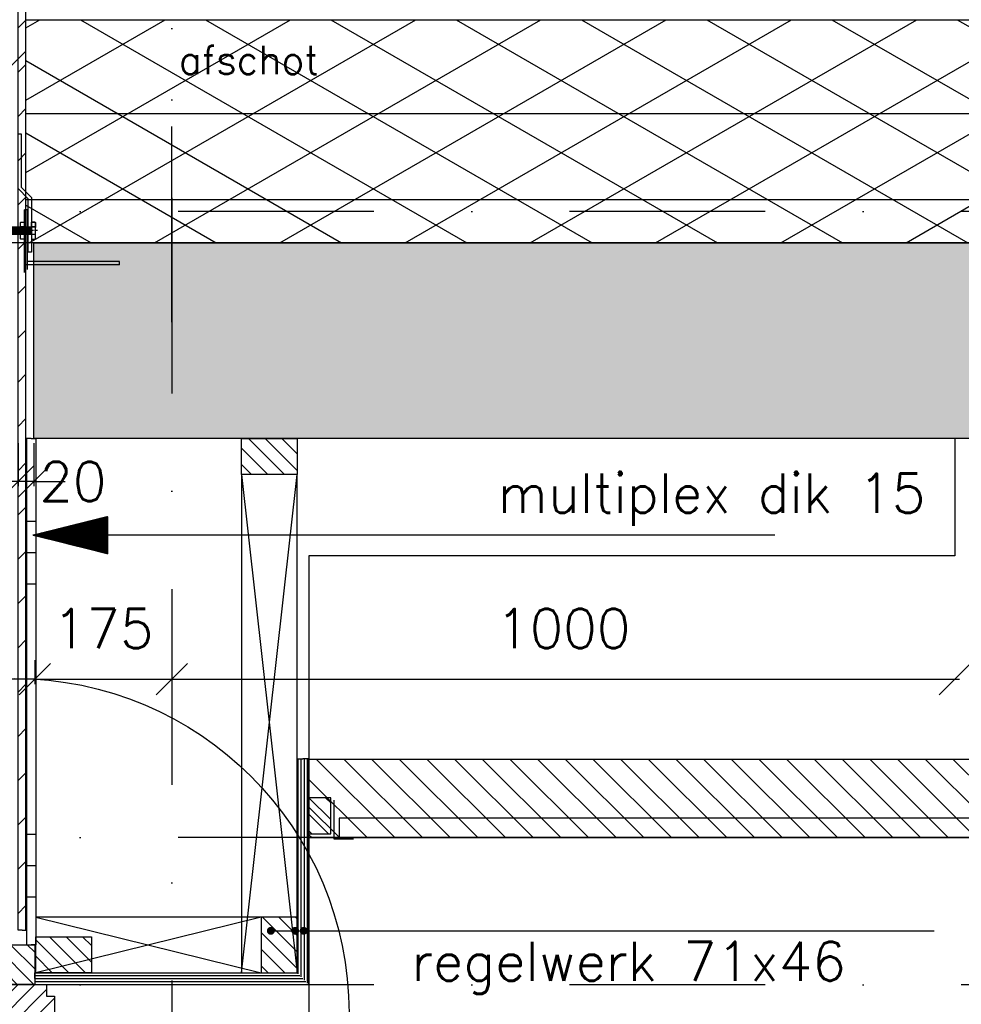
# Model space of a CAD drawing. Extents: x 0 to 297174, y -27731 to 163980.
# Tile 109 of 152: x 179528 to 180731, y 101783 to 103041. Entities that reach past the tile are written whole.
import ezdxf

# ---------------------------------------------------------------- set-up
doc = ezdxf.new("R2010")
doc.units = 0
doc.header["$LTSCALE"] = 5
doc.header["$MEASUREMENT"] = 0
doc.header["$PDMODE"] = 3
doc.header["$PDSIZE"] = 0.1
doc.linetypes.add('DASHDOT', pattern=[1, 0.5, -0.25, 0, -0.25])
doc.linetypes.add('DD1', pattern=[2.66667, 1.66667, -0.5, 0, -0.5])
doc.layers.get('0').update_dxf_attribs({"linetype": 'CONTINUOUS'})
doc.layers.get('DEFPOINTS').update_dxf_attribs({"linetype": 'CONTINUOUS'})
for name, color, linetype in [('25', 7, 'CONTINUOUS'), ('_DETAILNUMMERS', 4, 'CONTINUOUS'), ('A--01A1_ACEER', 1, 'CONTINUOUS'), ('A--A21--_F-23-', 9, 'CONTINUOUS'), ('A--A23--_F--3-', 9, 'CONTINUOUS'), ('A--A25--_F--3-', 9, 'CONTINUOUS'), ('A--A30--_F--3-', 9, 'CONTINUOUS'), ('A--A35--_F--3-', 9, 'CONTINUOUS'), ('A--A42--_F-23-', 9, 'CONTINUOUS'), ('A--A42--_F123-', 9, 'CONTINUOUS'), ('A--L13D3_VLOEREN', 3, 'CONTINUOUS'), ('A--L21--_F-23-', 4, 'CONTINUOUS'), ('A--L21D1_BUITENWAND', 1, 'CONTINUOUS'), ('A--L25--', 7, 'CONTINUOUS'), ('A--L25--_F-23-', 7, 'CONTINUOUS'), ('A--L30--', 7, 'CONTINUOUS'), ('A--L30--_F123-', 7, 'CONTINUOUS'), ('A--L31--', 2, 'CONTINUOUS'), ('A--L31--_F--3-', 7, 'CONTINUOUS'), ('A--L31D1_BUITENKOZIJN', 1, 'CONTINUOUS'), ('A--L35--', 7, 'CONTINUOUS'), ('A--L35--_F-23-', 7, 'CONTINUOUS'), ('A--L35-D2-_PLAFONDS', 2, 'CONTINUOUS'), ('A--L35-D4-_PLAFONDS', 4, 'CONTINUOUS'), ('A--L351-_F-23-', 7, 'CONTINUOUS'), ('A--L35D1_PLAFONDS', 1, 'CONTINUOUS'), ('A--L42--', 7, 'CONTINUOUS'), ('A--L42--_F--3-', 7, 'CONTINUOUS'), ('A--L42--_F-23-', 7, 'CONTINUOUS'), ('A--M$1A-_F123-', 1, 'CONTINUOUS'), ('A--T$1A-_F123_20', 1, 'CONTINUOUS'), ('A--T01A-18_TEKST', 1, 'CONTINUOUS'), ('A--T01A-25_TEKST', 2, 'CONTINUOUS'), ('STRAMIEN', 8, 'DD1'), ('X--LR---_CP', 7, 'CONTINUOUS')]:
    doc.layers.add(name, color=color, linetype=linetype)
doc.styles.add('HIEMSTRA', font='romans.shx')
doc.dimstyles.get("Standard").update_dxf_attribs({"dimscale": 50, "dimtxt": 2.5, "dimasz": 2, "dimexe": 0.3, "dimexo": 0.3, "dimgap": 2, "dimtad": 1, "dimdec": 0, "dimzin": 0, "dimdsep": 46, "dimtxsty": 'HIEMSTRA', "dimblk1": 'OBLIQUE', "dimblk2": 'OBLIQUE', "dimsah": 1, "dimcen": 0.09, "dimdle": 0.3, "dimclrd": 1, "dimclre": 1, "dimclrt": 2, "dimadec": 0, "dimazin": 0, "dimtfac": 1, "dimtdec": 4, "dimtix": 1, "dimtmove": 2, "dimatfit": 3, "dimldrblk": 'OBLIQUE', "dimfxl": 0, "dimtvp": 625, "dimtolj": 1, "dimtzin": 0, "dimarcsym": 0})
pattern_1 = [(45, (0, 0), (-10.6066, 10.6066), [])]

# ---------------------------------------------------------------- blocks, each defined once
blk = doc.blocks.new('*U1697')
at = {"layer": 'A--A42--_F-23-', "linetype": 'Continuous'}
h = blk.add_hatch(dxfattribs=at)
h.set_pattern_fill('ALFALINE', color=256, scale=40, style=0)
h.set_pattern_definition([(45, (-179531.31, -101877.898), (-28.284271, 28.284271), [])])
h.paths.add_polyline_path([(0, 0), (-5, 0), (-5, 1710.5), (0, 1710.5), (5, 1710.5), (5, 0)])
at = {"layer": 'A--L42--_F-23-', "color": 2, "linetype": 'Continuous'}
for points in [[(0, 0), (-5, 0), (-5, 1710.5), (0, 1710.5)], [(0, 0), (5, 0), (5, 1710.5), (0, 1710.5)]]:
    blk.add_lwpolyline(points, dxfattribs=at)
blk = doc.blocks.new('Q031612A')
at = {"layer": 'A--L35--_F-23-', "color": 1, "linetype": 'Continuous'}
for points in [[(0, 0), (0, 11), (-4.5, 11), (-5, 10.5), (-5, -10.5), (-4.5, -11), (0, -11), (0, -4.7), (-4.5, -4.7), (0, -4.7), (0, -11), (-4.5, -11), (-5, -10.5), (-5, -4.2), (-4.5, -4.7), (-5, -5.2)], [(-5, 4.4), (-4.5, 4.9), (-5, 5.4)], [(-4.5, 4.9), (0, 4.9), (0, -4.7)], [(1.7, 4.5), (0.6, -4.4)], [(0.6, 4.5), (0.6, -4.4)], [(3.2, 4.5), (2.1, -4.4)], [(4.7, 4.5), (3.6, -4.4)], [(6.2, 4.5), (5.1, -4.4)], [(7.7, 4.5), (6.6, -4.4)], [(9.2, 4.5), (8.1, -4.4)], [(10.7, 4.5), (9.6, -4.4)], [(12.3, 4.5), (11.2, -4.4)], [(13.8, 4.5), (12.7, -4.4)], [(15.3, 4.5), (14.2, -4.4)], [(16.8, 4.5), (15.7, -4.4)], [(18.3, 4.5), (17.2, -4.4)], [(19.8, 4.5), (18.7, -4.4)], [(21.3, 4.5), (20.2, -4.4)], [(22.8, 4.5), (21.7, -4.4)], [(24.3, 4.5), (23.2, -4.4)], [(25.9, 4.5), (24.8, -4.4)], [(27.4, 4.5), (26.3, -4.4)], [(28.9, 4.5), (27.8, -4.4)], [(30.4, 4.5), (29.3, -4.4)], [(31.9, 4.5), (30.8, -4.4)], [(33.4, 4.5), (32.3, -4.4)], [(34.9, 4.5), (33.8, -4.4)], [(36.4, 4.5), (35.3, -4.4)], [(37.9, 4.5), (36.8, -4.4)], [(39.5, 4.5), (38.4, -4.4)], [(41, 4.5), (39.9, -4.4)], [(42.5, 4.5), (41.4, -4.4)], [(44, 4.5), (42.9, -4.4)], [(45.5, 4.5), (44.4, -4.4)], [(47, 4.5), (45.9, -4.4)], [(47.6, -2.8), (47.5, -4.1)]]:
    blk.add_lwpolyline(points, dxfattribs=at)
blk.add_lwpolyline([(47.6, 4), (47.1, 4.5), (0, 4.5), (0, -4.4), (47.1, -4.4), (47.6, -3.9)], close=True, dxfattribs=at)
at = {"layer": 'A--L351-_F-23-', "color": 1, "linetype": 'DASHDOT'}
blk.add_lwpolyline([(-7.9, 0), (51.6, 0)], dxfattribs=at)
at = {"layer": 'X--LR---_CP', "color": 1, "linetype": 'DASHDOT'}
blk.add_point((0, 0), dxfattribs=at)
blk.add_point((0, 0), dxfattribs=at)
blk.add_point((0, 0), dxfattribs=at)
blk = doc.blocks.new('Q031611-')
at = {"layer": 'A--L35--_F-23-', "color": 1, "linetype": 'Continuous'}
for points in [[(5, 5.4), (5, 10.5), (4.5, 11), (0.5, 11), (0, 10.5), (0, 5.4), (0.5, 4.9), (4.5, 4.9), (5, 5.4), (5, 4.4), (4.5, 4.9), (5, 4.4), (5, -4.2), (4.5, -4.7), (0.5, -4.7), (0, -5.2), (0, -10.5), (0.5, -11), (4.5, -11), (5, -10.5), (5, -4.2), (4.5, -4.7), (5, -5.2), (4.5, -4.7), (0.5, -4.7), (0, -4.2), (0, -5.2), (0, 4.4), (0.5, 4.9), (0, 5.4), (0, 4.4)], [(0, 4.4), (0, -4.7)]]:
    blk.add_lwpolyline(points, dxfattribs=at)
at = {"layer": 'X--LR---_CP', "color": 1, "linetype": 'Continuous'}
blk.add_point((0, 0), dxfattribs=at)
blk.add_point((0, 0), dxfattribs=at)
blk.add_point((0, 0), dxfattribs=at)
blk = doc.blocks.new('Q020259-')
at = {"layer": 'A--A25--_F--3-'}
h = blk.add_hatch(dxfattribs=at)
h.set_pattern_fill('ALFALINE', color=256, scale=15, style=0, pattern_type=2)
h.set_pattern_definition(pattern_1)
h.paths.add_polyline_path([(0, 0), (0, 46), (28, 46), (28, 0)])
at = {"layer": 'A--L25--_F-23-', "color": 2, "linetype": 'Continuous'}
blk.add_lwpolyline([(0, 0), (0, 46), (28, 46), (28, 0)], close=True, dxfattribs=at)
at = {"layer": 'X--LR---_CP'}
for p in [(0, 0), (0, 0), (28, 0)]:
    blk.add_point(p, dxfattribs=at)
blk = doc.blocks.new('_OBLIQUE')
at = {"color": 0, "linetype": 'ByBlock'}
blk.add_line((-0.5, -0.5), (0.5, 0.5), dxfattribs=at)
blk = doc.blocks.new('*D441')
at = {"layer": 'A--M$1A-_F123-', "color": 1, "lineweight": -2}
for p, q in [((179547.5, 102222.7), (179547.5, 102192.2)), ((179722.6, 102222.7), (179722.6, 102192.2)), ((179547.5, 102198.2), (179507.5, 102198.2)), ((179547.5, 102198.2), (179722.6, 102198.2)), ((179722.6, 102198.2), (179762.6, 102198.2))]:
    blk.add_line(p, q, dxfattribs=at)
at = {"layer": 'DEFPOINTS', "color": 0}
for p in [(179547.5, 102228.7), (179722.6, 102228.7), (179722.6, 102198.2)]:
    blk.add_point(p, dxfattribs=at)
at = {"layer": 'A--M$1A-_F123-', "color": 1, "lineweight": -2, "xscale": 40, "yscale": 40, "zscale": 40}
blk.add_blockref('_OBLIQUE', (179547.5, 102198.2), dxfattribs=at)
at = {"layer": 'A--M$1A-_F123-', "color": 1, "lineweight": -2, "xscale": 40, "yscale": 40, "zscale": 40, "rotation": 180}
blk.add_blockref('_OBLIQUE', (179722.6, 102198.2), dxfattribs=at)
at = {"layer": 'A--M$1A-_F123-', "color": 2, "insert": (179635, 102263.2), "char_height": 50, "attachment_point": 5, "style": 'HIEMSTRA'}
blk.add_mtext('\\A1;175', dxfattribs=at)
blk = doc.blocks.new('*D442')
at = {"layer": 'A--M$1A-_F123-', "color": 1, "lineweight": -2}
blk.add_line((179716.6, 102198.2), (180728.6, 102198.2), dxfattribs=at)
at = {"layer": 'DEFPOINTS', "color": 0}
for p in [(179722.6, 102198.2), (180722.6, 102198.2), (180722.6, 102198.2)]:
    blk.add_point(p, dxfattribs=at)
at = {"layer": 'A--M$1A-_F123-', "color": 1, "lineweight": -2, "xscale": 40, "yscale": 40, "zscale": 40, "rotation": 180}
blk.add_blockref('_OBLIQUE', (179722.6, 102198.2), dxfattribs=at)
at = {"layer": 'A--M$1A-_F123-', "color": 1, "lineweight": -2, "xscale": 40, "yscale": 40, "zscale": 40}
blk.add_blockref('_OBLIQUE', (180722.6, 102198.2), dxfattribs=at)
at = {"layer": 'A--M$1A-_F123-', "color": 2, "insert": (180222.6, 102263.2), "char_height": 50, "attachment_point": 5, "style": 'HIEMSTRA'}
blk.add_mtext('\\A1;1000', dxfattribs=at)
blk = doc.blocks.new('*D583')
at = {"layer": 'A--M$1A-_F123-', "color": 1, "lineweight": -2}
for p, q in [((179526.3, 102499.9), (179526.3, 102444.9)), ((179546.3, 102499.9), (179546.3, 102444.9)), ((179526.3, 102450.9), (179486.3, 102450.9)), ((179546.3, 102450.9), (179526.3, 102450.9)), ((179546.3, 102450.9), (179586.3, 102450.9))]:
    blk.add_line(p, q, dxfattribs=at)
at = {"layer": 'DEFPOINTS', "color": 0}
for p in [(179526.3, 102505.9), (179546.3, 102505.9), (179526.3, 102450.9)]:
    blk.add_point(p, dxfattribs=at)
at = {"layer": 'A--M$1A-_F123-', "color": 1, "lineweight": -2, "xscale": 40, "yscale": 40, "zscale": 40}
blk.add_blockref('_OBLIQUE', (179526.3, 102450.9), dxfattribs=at)
at = {"layer": 'A--M$1A-_F123-', "color": 1, "lineweight": -2, "xscale": 40, "yscale": 40, "zscale": 40, "rotation": 180}
blk.add_blockref('_OBLIQUE', (179546.3, 102450.9), dxfattribs=at)
at = {"layer": 'A--M$1A-_F123-', "color": 2, "insert": (179596.2, 102450.9), "char_height": 50, "attachment_point": 5, "style": 'HIEMSTRA'}
blk.add_mtext('\\A1;20', dxfattribs=at)
blk = doc.blocks.new('KOZIJN_VE')
at = {"layer": 'A--A35--_F--3-'}
h = blk.add_hatch(dxfattribs=at)
h.set_pattern_fill('ALFALINE', color=256, scale=15, angle=90, style=0, pattern_type=2)
h.set_pattern_definition([(135, (571.291, -567.27), (-10.6066, -10.6066), [])])
h.paths.add_polyline_path([(-105, 50.9), (0, 50.9), (0, 0), (-71, 0), (-71, -14), (-105, -20.1)])
h = blk.add_hatch(dxfattribs=at)
h.set_pattern_fill('ALFALINE', color=256, scale=15, style=0, pattern_type=2)
h.set_pattern_definition([(45, (571.291, -567.27), (-10.6066, 10.6066), [])])
h.paths.add_polyline_path([(-125, -25.4), (-71, -14), (-71, 0), (15, 0), (15, -15), (25, -15), (25, -65), (-26, -65), (-26, -86), (-92, -86), (-92, -71.9), (-102, -71.9), (-110, -85.9), (-125, -86)])
at = {"layer": 'A--L31--_F--3-', "color": 2, "linetype": 'Continuous'}
for points in [[(0, 50.9), (0, 50.9), (0, 0), (-71, 0), (-71, -14), (-105, -21.2), (-105, 50.9)], [(-125, -25.4), (-71, -14), (-71, 0), (15, 0), (15, -15), (25, -15), (25, -65), (-26, -65), (-26, -86), (-92, -86), (-92, -86), (-92, -71.9), (-102, -71.9), (-110, -85.9), (-125, -86)]]:
    blk.add_lwpolyline(points, close=True, dxfattribs=at)
at = {"layer": 'X--LR---_CP'}
blk.add_point((0, 0), dxfattribs=at)
blk = doc.blocks.new('*U1604')
at = {"layer": 'A--A30--_F--3-', "linetype": 'Continuous'}
h = blk.add_hatch(dxfattribs=at)
h.set_pattern_fill('ALFALINE', color=256, scale=4, angle=135, style=0)
h.set_pattern_definition([(180, (0, 0), (-9e-16, -4), [])])
h.paths.add_polyline_path([(0, 0), (0, 7.5), (335, 7.5), (342.5, 0), (350, -7.5), (0, -7.5)])
at = {"layer": 'A--L30--_F123-', "color": 1, "linetype": 'Continuous'}
for points in [[(0, 0), (0, 7.5), (335, 7.5), (335, 7.5)], [(0, 0), (0, -7.5), (350, -7.5), (350, -7.5)]]:
    blk.add_lwpolyline(points, dxfattribs=at)
blk = doc.blocks.new('*U1603')
at = {"layer": 'A--A30--_F--3-', "linetype": 'Continuous'}
h = blk.add_hatch(dxfattribs=at)
h.set_pattern_fill('ALFALINE', color=256, scale=4, angle=225, style=0)
h.set_pattern_definition([(270, (0, 0), (4, 4e-13), [])])
h.paths.add_polyline_path([(0, 0), (7.5, -7.5), (7.5, 280.8), (0, 280.8), (-7.5, 280.8), (-7.5, 7.5)])
at = {"layer": 'A--L30--_F123-', "color": 1, "linetype": 'Continuous'}
for points in [[(-7.5, 7.5), (-7.5, 7.5), (-7.5, 280.8), (0, 280.8)], [(7.5, -7.5), (7.5, -7.5), (7.5, 280.8), (0, 280.8)]]:
    blk.add_lwpolyline(points, dxfattribs=at)
blk = doc.blocks.new('*U1602')
at = {"layer": 'A--A42--_F123-', "linetype": 'Continuous'}
h = blk.add_hatch(dxfattribs=at)
h.set_pattern_fill('ALFAPLST', color=256, scale=400, angle=180, style=0)
h.set_pattern_definition([(180, (0, 0), (-0.0001, -400), []), (180, (-1e-05, -40), (-0.0001, -400), []), (180, (-2e-05, -80), (-0.0001, -400), [])])
h.paths.add_polyline_path([(0, 0), (6, 0), (6, -646.7), (0, -646.7), (-6, -646.7), (-6, 0)])
at = {"layer": 'A--L42--_F--3-', "color": 3, "linetype": 'Continuous'}
for points in [[(0, 0), (-6, 0), (-6, -646.7), (0, -646.7)], [(0, 0), (6, 0), (6, -646.7), (0, -646.7)]]:
    blk.add_lwpolyline(points, dxfattribs=at)
blk = doc.blocks.new('Q020279-')
at = {"layer": 'A--A25--_F--3-'}
h = blk.add_hatch(dxfattribs=at)
h.set_pattern_fill('ALFALINE', color=256, scale=15, style=0, pattern_type=2)
h.set_pattern_definition(pattern_1)
h.paths.add_polyline_path([(0, 0), (0, 71), (46, 71), (46, 0)])
at = {"layer": 'A--L25--_F-23-', "color": 2, "linetype": 'Continuous'}
blk.add_lwpolyline([(0, 0), (0, 71), (46, 71), (46, 0)], close=True, dxfattribs=at)
at = {"layer": 'X--LR---_CP'}
for p in [(0, 0), (0, 0), (46, 0)]:
    blk.add_point(p, dxfattribs=at)
blk = doc.blocks.new('peiltje')
at = {"layer": 'A--T01A-25_TEKST'}
h = blk.add_hatch(dxfattribs=at)
h.set_pattern_fill('ANSI31', color=256, style=0)
h.set_pattern_definition([(45, (-152579.26553, -95332.97776), (-0.08838834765, 0.08838834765), [])])
h.paths.add_polyline_path([(96, -24), (0, 0), (96, 24)])
blk.add_line((947.6, 0), (0, 0), dxfattribs=at)

msp = doc.modelspace()

# ---------------------------------------------------------------- hatches: boundary and pattern name
at = {"layer": 'A--01A1_ACEER', "linetype": 'Continuous'}
h = msp.add_hatch(dxfattribs=at)
h.set_pattern_fill('ANSI31', color=256, scale=200, style=0)
h.set_pattern_definition([(135, (342823.277, 6850), (17.6776695, 17.6776695), [])])
h.paths.add_polyline_path([(179897.6, 101995.9), (185099, 101995.9), (185099, 102095.9), (179897.6, 102095.9)])
at = {"layer": 'A--A21--_F-23-'}
h = msp.add_hatch(dxfattribs=at)
h.set_pattern_fill('ALFAISO', color=256, scale=80, angle=270, style=0, pattern_type=2)
h.set_pattern_definition([(330, (64939.89, -3500), (40, 69.282032), []), (30, (64939.89, -3500), (-40, 69.282032), [])])
h.paths.add_polyline_path([(188347.6, 103040.9), (188347.6, 102755.9), (179536.3, 102755.9), (179536.3, 103040.9)])
at = {"layer": 'A--A23--_F--3-'}
h = msp.add_hatch(dxfattribs=at)
h.set_pattern_fill('ALFABET', color=256, scale=20, angle=1, style=0, pattern_type=2)
h.set_pattern_definition([(46, (64979.89, -3500), (-86.32078, 83.359004), []), (51, (64979.89, -3500), (143.64922, -10.04493), [15, -165]), (356, (64979.9, -3500), (-30.37155, 149.9312), [12, -132]), (101.4514, (64991.86, -3500.84), (113.27778, 139.88618), [12.74804, -140.22842]), (47.1842, (64979.2, -3460), (213.99344, -29.37358), [22.5, -247.5]), (97.6356, (64997.03, -3462.45), (183.50393, 198.05632), [19.12206, -210.3426]), (352.1842, (64979.2, -3460), (183.50378, 198.05647), [18, -198]), (22, (64999.37, -3469.66), (120.76856, -78.42802), [15, -165]), (327, (64999.37, -3469.66), (46.12453, 145.85721), [12, -132]), (72.4514, (65009.43, -3476.19), (166.89315, 67.42906), [12.74804, -140.22842]), (38.5, (64979.893, -3500), (1.269641, 66.611074), [0, -130.4, 0, -134, 0, -132.5]), (8.5, (64979.89, -3500), (51.229207, 79.788568), [0, -76.4, 0, -127.4, 0, -50.5]), (328.5, (64935.3, -3500.78), (106.826954, -2.64699), [0, -50, 0, -156, 0, -207]), (318.5, (64915.3, -3501.13), (116.270055, 22.05355), [0, -65, 0, -103.6, 0, -147]), (318.5, (64915.3, -3501.13), (116.270055, 22.05355), [0, -65, 0, -103.6, 0, -147])])
h.paths.add_polyline_path([(193719.6, 102755.9), (193719.6, 102505.9), (179546.3, 102505.9), (179546.3, 102755.9)])

# ---------------------------------------------------------------- linework, layer by layer
at = {"layer": '_DETAILNUMMERS'}
msp.add_circle((179521.6, 101771.9), 427.3, dxfattribs=at)
at = {"layer": 'A--01A1_ACEER'}
msp.add_line((179973.2, 102755.9), (178900.3, 102755.9), dxfattribs=at)
at = {"layer": 'A--01A1_ACEER', "color": 2}
msp.add_lwpolyline([(179117.3, 102916.2), (179451.6, 102916.2), (179536.3, 103000.8), (179536.3, 103085.8), (179426.7, 102976.2), (179117.3, 102976.2)], close=True, dxfattribs=at)
at = {"layer": 'A--L13D3_VLOEREN'}
for p, q in [((193719.5, 102920.8), (179536.3, 102920.8)), ((193719.5, 102810.8), (179536.3, 102810.8)), ((179534.3, 102717.9), (179534.3, 102797.9)), ((179538.3, 102797.9), (179534.3, 102797.9)), ((179538.3, 102721.9), (179538.3, 102797.9)), ((179655.6, 102727.9), (179534.3, 102727.9)), ((179655.6, 102731.9), (179538.3, 102731.9)), ((179655.6, 102727.9), (179655.6, 102731.9))]:
    msp.add_line(p, q, dxfattribs=at)
for points in [[(188347.6, 103040.9), (188347.6, 102755.9), (179536.3, 102755.9), (179536.3, 103040.9)], [(179539.3, 102743.9), (179539.3, 102812.2), (179526.3, 102825.2), (179526.3, 102895.2), (179530.3, 102895.2), (179530.3, 102826.9), (179543.3, 102813.9), (179543.3, 102743.9)]]:
    msp.add_lwpolyline(points, close=True, dxfattribs=at)
at = {"layer": 'A--L21--_F-23-', "linetype": 'Continuous'}
msp.add_lwpolyline([(193719.6, 102755.9), (193719.6, 102505.9), (179546.3, 102505.9), (179546.3, 102755.9)], close=True, dxfattribs=at)
at = {"layer": 'A--L21D1_BUITENWAND'}
msp.add_lwpolyline([(180722.6, 102505.9), (180722.6, 102355.9), (179897.6, 102355.9), (179897.6, 99255.9)], dxfattribs=at)
at = {"layer": 'A--L31D1_BUITENKOZIJN'}
for p, q in [((179811.6, 102459.9), (179811.6, 101823.3)), ((179811.6, 101823.3), (179882.6, 102459.9)), ((179811.6, 102459.9), (179882.6, 101823.3)), ((179882.6, 102091.6), (179882.6, 102459.9)), ((179836.6, 101894.3), (179548.8, 101894.3)), ((179548.8, 101894.3), (179836.6, 101823.3)), ((179836.6, 101894.3), (179548.8, 101823.3))]:
    msp.add_line(p, q, dxfattribs=at)
at = {"layer": 'A--L35-D2-_PLAFONDS'}
for p, q in [((179936.2, 102020.9), (179936.2, 101995.9)), ((185099, 102020.9), (179936.2, 102020.9)), ((185099, 101995.9), (179936.2, 101995.9))]:
    msp.add_line(p, q, dxfattribs=at)
at = {"layer": 'A--L35-D4-_PLAFONDS'}
for p, q in [((179929.8, 101993.9), (179929.8, 102043.9)), ((179954.8, 101993.9), (179929.8, 101993.9))]:
    msp.add_line(p, q, dxfattribs=at)
at = {"layer": 'A--L35D1_PLAFONDS', "linetype": 'Continuous'}
msp.add_lwpolyline([(179897.6, 101995.9), (185099, 101995.9), (185099, 102095.9), (179897.6, 102095.9)], close=True, dxfattribs=at)
at = {"layer": 'A--T$1A-_F123_20', "const_width": 4.75}
for points in [[(179851.7, 101876.9, -1), (179846.4, 101876.9, -1)], [(179882.9, 101876.9, -1), (179877.6, 101876.9, -1)], [(179893.7, 101876.9, -1), (179888.4, 101876.9, -1)]]:
    msp.add_lwpolyline(points, format="xyb", close=True, dxfattribs=at)
at = {"layer": 'A--T01A-25_TEKST'}
msp.add_line((180696.2, 101876.3), (179848.9, 101876.3), dxfattribs=at)
at = {"layer": 'STRAMIEN', "linetype": 'DASHDOT', "ltscale": 100}
for p, q in [((179722.6, 102654.6), (179722.6, 111080.8)), ((179722.6, 110315), (179722.6, 90172.2)), ((185481.6, 102795.9), (174347.6, 102795.9)), ((185481.6, 101995.9), (174347.3, 101995.9)), ((185481.6, 101807.9), (174847.6, 101807.9))]:
    msp.add_line(p, q, dxfattribs=at)

# ---------------------------------------------------------------- block references
at = {"layer": '25'}
for p, rotation in [((179882.6, 102459.9), 90), ((179548.8, 101869.3), 270)]:
    msp.add_blockref('Q020279-', p, dxfattribs=dict(at, rotation=rotation))
at = {"layer": '25', "xscale": -1}
msp.add_blockref('Q020279-', (179882.6, 101823.3), dxfattribs=at)
at = {"layer": 'A--01A1_ACEER'}
msp.add_blockref('peiltje', (179545, 102382.3), dxfattribs=at)
at = {"layer": 'A--L25--', "xscale": -1}
msp.add_blockref('Q020259-', (179925.6, 102000.9), dxfattribs=at)
msp.add_blockref('Q020259-', (179925.6, 102000.9), dxfattribs=at)
at = {"layer": 'A--L30--'}
for name, p in [('*U1603', (179890.1, 101815.8)), ('*U1604', (179547.6, 101815.8))]:
    msp.add_blockref(name, p, dxfattribs=at)
at = {"layer": 'A--L31--'}
msp.add_blockref('KOZIJN_VE', (179547.6, 101808.3), dxfattribs=at)
at = {"layer": 'A--L35--', "rotation": 180}
msp.add_blockref('Q031612A', (179543.3, 102771.4), dxfattribs=at)
at = {"layer": 'A--L35--', "xscale": -1}
msp.add_blockref('Q031611-', (179534.3, 102771.4), dxfattribs=at)
at = {"layer": 'A--L42--'}
for name, p in [('*U1697', (179531.3, 101877.9)), ('*U1602', (179542.8, 102505.9))]:
    msp.add_blockref(name, p, dxfattribs=at)

# ---------------------------------------------------------------- texts
at = {"layer": 'A--T01A-18_TEKST', "style": 'HIEMSTRA'}
msp.add_text('afschot', height=36, dxfattribs=at).set_placement((179731.4, 102971.4))
at = {"layer": 'A--T01A-25_TEKST', "style": 'HIEMSTRA'}
for s, p in [('multiplex dik 15', (180138.8, 102411.1)), ('regelwerk 71x46', (180028.5, 101813))]:
    msp.add_text(s, height=50, dxfattribs=at).set_placement(p)

# ---------------------------------------------------------------- dimensions: what is measured, and where the dimension line sits
at = {"layer": 'A--M$1A-_F123-'}
dim = msp.add_linear_dim(base=(179526.3, 102450.9), p1=(179546.3, 102505.9), p2=(179526.3, 102505.9), dimstyle='Standard', override={"dimscale": 20}, dxfattribs=at)
dim.commit()
dim.dimension.update_dxf_attribs({"geometry": '*D583', "text_midpoint": (179596.2, 102450.9), "dimtype": 160})
for base, p1, p2, picture, middle in [((179722.6, 102198.2), (179547.5, 102228.7), (179722.6, 102228.7), '*D441', (179635, 102263.2)), ((180722.6, 102198.2), (179722.6, 102198.2), (180722.6, 102198.2), '*D442', (180222.6, 102263.2))]:
    dim = msp.add_linear_dim(base=base, p1=p1, p2=p2, dimstyle='Standard', override={"dimscale": 20}, dxfattribs=at)
    dim.commit()
    dim.dimension.update_dxf_attribs({"geometry": picture, "text_midpoint": middle})

doc.saveas('drawing.dxf')
